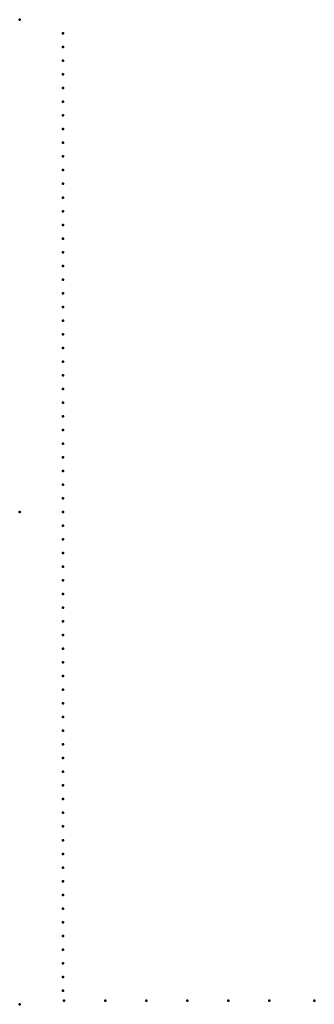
# Model space of a CAD drawing. Header units: millimetres. Extents: x 0 to 239, y -400 to 400.
import ezdxf

# ---------------------------------------------------------------- set-up
doc = ezdxf.new("R2010")
doc.units = ezdxf.units.MM
doc.layers.add('ConnectionPoints', color=7, linetype='Continuous', lineweight=50)

msp = doc.modelspace()

# ---------------------------------------------------------------- linework, layer by layer
at = {"layer": 'ConnectionPoints'}
for p in [(0, 400, 70), (35, 388.85, 70), (35, 377.74, 70), (35, 366.63, 70), (35, 355.52, 70), (35, 344.41, 70), (35, 333.3, 70), (35, 322.19, 70), (35, 311.08, 70), (35, 299.97, 70), (35, 288.86, 70), (35, 277.75, 70), (35, 266.64, 70), (35, 255.53, 70), (35, 244.42, 70), (35, 233.31, 70), (35, 222.2, 70), (35, 211.09, 70), (35, 199.98, 70), (35, 188.87, 70), (35, 177.76, 70), (35, 166.65, 70), (35, 155.54, 70), (35, 144.43, 70), (35, 133.32, 70), (35, 122.21, 70), (35, 111.1, 70), (35, 99.99, 70), (35, 88.88, 70), (35, 77.77, 70), (35, 66.66, 70), (35, 55.55, 70), (35, 44.44, 70), (35, 33.33, 70), (35, 22.22, 70), (35, 11.11, 70), (0, 0), (0, 0, 70), (0, 0, 70), (0, 0, 70), (35, 0, 70), (35, -11.11, 70), (35, -22.22, 70), (35, -33.33, 70), (35, -44.44, 70), (35, -55.55, 70), (35, -66.66, 70), (35, -77.77, 70), (35, -88.88, 70), (35, -99.99, 70), (35, -111.1, 70), (35, -122.21, 70), (35, -133.32, 70), (35, -144.43, 70), (35, -155.54, 70), (35, -166.65, 70), (35, -177.76, 70), (35, -188.87, 70), (35, -199.98, 70), (35, -211.09, 70), (35, -222.2, 70), (35, -233.31, 70), (35, -244.42, 70), (35, -255.53, 70), (35, -266.64, 70), (35, -277.75, 70), (35, -288.86, 70), (35, -299.97, 70), (35, -311.08, 70), (35, -322.19, 70), (35, -333.3, 70), (35, -344.41, 70), (35, -355.52, 70), (35, -366.63, 70), (35, -377.74, 70), (35, -388.85, 70), (0, -400, 70), (36, -397, 70), (69.33, -397, 70), (102.66, -397, 70), (135.99, -397, 70), (169.32, -397, 70), (202.65, -397, 70), (239, -397, 70)]:
    msp.add_point(p, dxfattribs=at)
at = {"layer": 'ConnectionPoints', "extrusion": (0, 1.22465e-16, -1)}
for p in [(35, 388.85, 70), (35, 377.74, 70), (35, 366.63, 70), (35, 355.52, 70), (35, 344.41, 70), (35, 333.3, 70), (35, 322.19, 70), (35, 311.08, 70), (35, 299.97, 70), (35, 288.86, 70), (35, 277.75, 70), (35, 266.64, 70), (35, 255.53, 70), (35, 244.42, 70), (35, 233.31, 70), (35, 222.2, 70), (35, 211.09, 70), (35, 199.98, 70), (35, 188.87, 70), (35, 177.76, 70), (35, 166.65, 70), (35, 155.54, 70), (35, 144.43, 70), (35, 133.32, 70), (35, 122.21, 70), (35, 111.1, 70), (35, 99.99, 70), (35, 88.88, 70), (35, 77.77, 70), (35, 66.66, 70), (35, 55.55, 70), (35, 44.44, 70), (35, 33.33, 70), (35, 22.22, 70), (35, 11.11, 70), (0, 0, 70), (0, 0, 70), (35, 0, 70), (35, -11.11, 70), (35, -22.22, 70), (35, -33.33, 70), (35, -44.44, 70), (35, -55.55, 70), (35, -66.66, 70), (35, -77.77, 70), (35, -88.88, 70), (35, -99.99, 70), (35, -111.1, 70), (35, -122.21, 70), (35, -133.32, 70), (35, -144.43, 70), (35, -155.54, 70), (35, -166.65, 70), (35, -177.76, 70), (35, -188.87, 70), (35, -199.98, 70), (35, -211.09, 70), (35, -222.2, 70), (35, -233.31, 70), (35, -244.42, 70), (35, -255.53, 70), (35, -266.64, 70), (35, -277.75, 70), (35, -288.86, 70), (35, -299.97, 70), (35, -311.08, 70), (35, -322.19, 70), (35, -333.3, 70), (35, -344.41, 70), (35, -355.52, 70), (35, -366.63, 70), (35, -377.74, 70), (35, -388.85, 70), (36, -397, 70), (69.33, -397, 70), (102.66, -397, 70), (135.99, -397, 70), (169.32, -397, 70), (202.65, -397, 70), (239, -397, 70)]:
    msp.add_point(p, dxfattribs=at)
at = {"layer": 'ConnectionPoints', "extrusion": (-1.49976e-32, -1.22465e-16, -1)}
msp.add_point((0, 0), dxfattribs=at)

doc.saveas('drawing.dxf')
